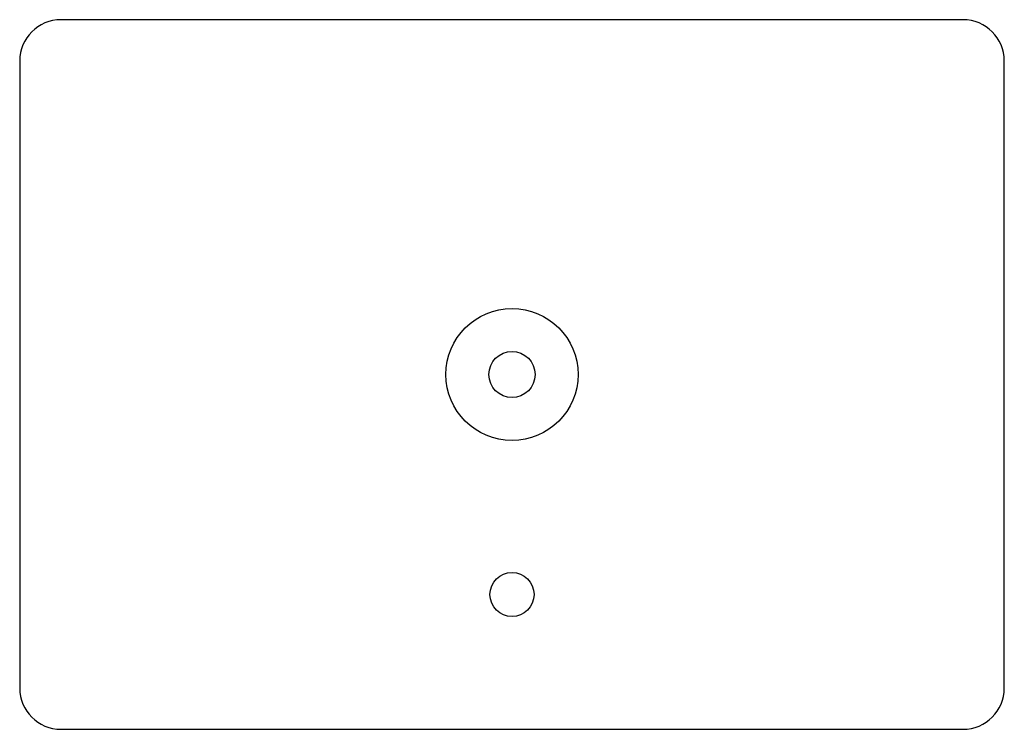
# Model space of a CAD drawing. Header units: millimetres. Extents: x -44.8 to 44.8, y -32.2 to 32.2.
import ezdxf

# ---------------------------------------------------------------- set-up
doc = ezdxf.new("R2010")
doc.units = ezdxf.units.MM

msp = doc.modelspace()

# ---------------------------------------------------------------- linework, layer by layer
at = {"layer": 'HOLES'}
for centre, radius in [((0, 0), 6), ((0, -20), 2)]:
    msp.add_circle(centre, radius, dxfattribs=at)
at = {"layer": 'OUTLINE'}
for p, q in [((41, 32.25), (-41, 32.25)), ((-44.75, 28.5), (-44.75, -28.5)), ((44.75, -28.5), (44.75, 28.5)), ((-41, -32.25), (41, -32.25))]:
    msp.add_line(p, q, dxfattribs=at)
for centre, start, end in [((-41, 28.5), 90, 180), ((41, 28.5), 0, 90), ((-41, -28.5), 180, 270), ((41, -28.5), 270, 360)]:
    msp.add_arc(centre, 3.75, start, end, dxfattribs=at)
at = {"layer": 'TAP_DRILL'}
msp.add_circle((0, 0), 2.1, dxfattribs=at)

doc.saveas('drawing.dxf')
